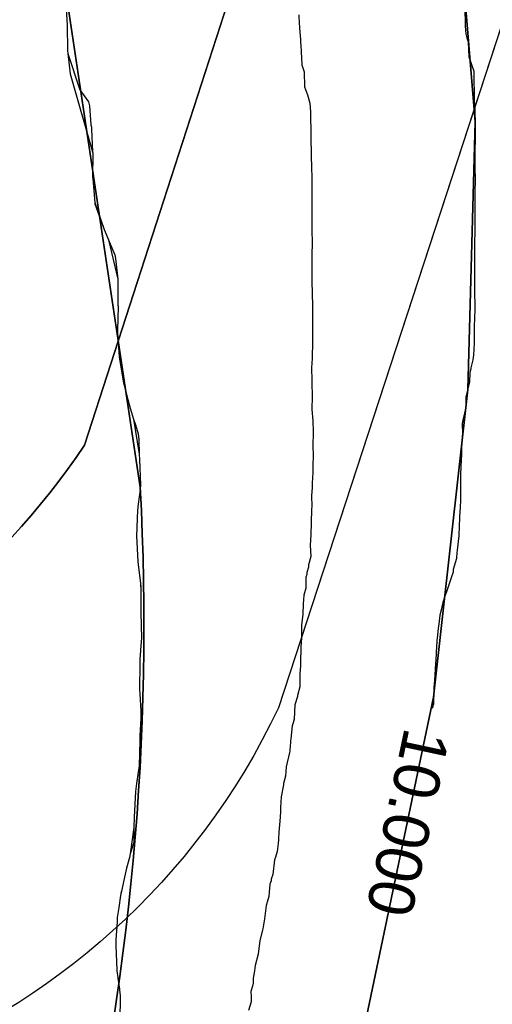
# Model space of a CAD drawing. Extents: x 158343 to 162498, y 431347 to 434500.
# Tile 99 of 220: x 159514 to 159532, y 433879 to 433918. Entities that reach past the tile are written whole.
import ezdxf

# ---------------------------------------------------------------- set-up
doc = ezdxf.new("R2010")
doc.units = 0
doc.header["$LTSCALE"] = 10
doc.header["$MEASUREMENT"] = 0
for name, color, linetype in [('000_arcering', 8, 'CONTINUOUS'), ('bestaand 009m', 8, 'CONTINUOUS'), ('bestaand 010m', 8, 'CONTINUOUS'), ('bestaand 011m', 8, 'CONTINUOUS'), ('bestaand 012m', 8, 'CONTINUOUS'), ('def. con-hoogtelijn (index)', 8, 'CONTINUOUS'), ('nieuw011m', 8, 'CONTINUOUS'), ('nieuw012m', 8, 'CONTINUOUS')]:
    doc.layers.add(name, color=color, linetype=linetype)
doc.styles.add('Style-WORKING', font='WORKING.shx')

# ---------------------------------------------------------------- blocks, each defined once
blk = doc.blocks.new('bestaande hoogtelijnen')
at = {"layer": 'def. con-hoogtelijn (index)'}
for p, q in [((-152.09, -147.883), (-152.016, -148.981)), ((-152.09, -147.883), (-152.016, -148.981)), ((-152.09, -147.883), (-152.016, -148.981)), ((-136.43, -148.348), (-136.42, -148.945)), ((-136.43, -148.348), (-136.42, -148.945)), ((-136.43, -148.348), (-136.42, -148.945)), ((-142.934, -148.585), (-142.924, -148.943)), ((-142.934, -148.585), (-142.924, -148.943)), ((-152.016, -148.981), (-152.015, -149.005)), ((-152.016, -148.981), (-152.015, -149.005)), ((-152.016, -148.981), (-152.015, -149.005)), ((-152.015, -149.005), (-152.003, -149.97)), ((-152.015, -149.005), (-152.003, -149.97)), ((-152.015, -149.005), (-152.003, -149.97)), ((-142.924, -148.943), (-142.914, -149.025)), ((-142.924, -148.943), (-142.914, -149.025)), ((-142.914, -149.025), (-142.912, -149.063)), ((-142.914, -149.025), (-142.912, -149.063)), ((-142.912, -149.063), (-142.908, -149.107)), ((-142.912, -149.063), (-142.908, -149.107)), ((-142.908, -149.107), (-142.878, -149.549)), ((-142.908, -149.107), (-142.878, -149.549)), ((-136.42, -148.945), (-136.414, -149.023)), ((-136.42, -148.945), (-136.414, -149.023)), ((-136.42, -148.945), (-136.414, -149.023)), ((-136.414, -149.023), (-136.397, -149.325)), ((-136.414, -149.023), (-136.397, -149.325)), ((-136.414, -149.023), (-136.397, -149.325)), ((-136.397, -149.325), (-136.356, -149.484)), ((-136.397, -149.325), (-136.356, -149.484)), ((-136.397, -149.325), (-136.356, -149.484)), ((-136.356, -149.484), (-136.301, -149.633)), ((-136.356, -149.484), (-136.301, -149.633)), ((-136.356, -149.484), (-136.301, -149.633)), ((-142.878, -149.549), (-142.859, -149.868)), ((-142.878, -149.549), (-142.859, -149.868)), ((-142.859, -149.868), (-142.854, -149.919)), ((-142.859, -149.868), (-142.854, -149.919)), ((-142.854, -149.919), (-142.851, -149.963)), ((-142.854, -149.919), (-142.851, -149.963)), ((-136.301, -149.633), (-136.274, -150.23)), ((-136.301, -149.633), (-136.274, -150.23)), ((-136.301, -149.633), (-136.274, -150.23)), ((-152.003, -149.97), (-152.003, -149.97)), ((-152.003, -149.97), (-151.992, -150.096)), ((-152.003, -149.97), (-152.003, -149.97)), ((-152.003, -149.97), (-151.992, -150.096)), ((-152.003, -149.97), (-152.003, -149.97)), ((-152.003, -149.97), (-151.992, -150.096)), ((-152.003, -149.97), (-152.003, -149.981)), ((-152.003, -149.97), (-152.003, -149.981)), ((-152.003, -149.97), (-152.003, -149.981)), ((-152.003, -149.981), (-151.992, -150.096)), ((-152.003, -149.981), (-151.992, -150.096)), ((-152.003, -149.981), (-151.992, -150.096)), ((-151.992, -150.096), (-151.522, -151.512)), ((-151.992, -150.096), (-151.522, -151.512)), ((-151.992, -150.096), (-151.522, -151.512)), ((-151.992, -150.096), (-151.905, -150.894)), ((-151.992, -150.096), (-151.905, -150.894)), ((-151.992, -150.096), (-151.905, -150.894)), ((-142.851, -149.963), (-142.845, -150.025)), ((-142.851, -149.963), (-142.845, -150.025)), ((-142.845, -150.025), (-142.828, -150.531)), ((-142.845, -150.025), (-142.828, -150.531)), ((-136.274, -150.23), (-136.172, -150.531)), ((-136.274, -150.23), (-136.172, -150.531)), ((-136.274, -150.23), (-136.172, -150.531)), ((-142.828, -150.531), (-142.827, -150.557)), ((-142.828, -150.531), (-142.827, -150.557)), ((-142.827, -150.557), (-142.789, -150.662)), ((-142.827, -150.557), (-142.789, -150.662)), ((-142.789, -150.662), (-142.732, -150.819)), ((-142.789, -150.662), (-142.732, -150.819)), ((-136.172, -150.531), (-136.083, -150.786)), ((-136.172, -150.531), (-136.083, -150.786)), ((-136.172, -150.531), (-136.083, -150.786)), ((-151.905, -150.894), (-151.883, -150.981)), ((-151.905, -150.894), (-151.883, -150.981)), ((-151.905, -150.894), (-151.883, -150.981)), ((-151.883, -150.981), (-151.024, -153.949)), ((-151.883, -150.981), (-151.024, -153.949)), ((-151.883, -150.981), (-151.024, -153.949)), ((-142.732, -150.819), (-142.712, -151.389)), ((-142.732, -150.819), (-142.712, -151.389)), ((-136.083, -150.786), (-136.067, -151.986)), ((-136.083, -150.786), (-136.067, -151.986)), ((-136.083, -150.786), (-136.067, -151.986)), ((-142.712, -151.389), (-142.712, -151.394)), ((-142.712, -151.389), (-142.712, -151.394)), ((-142.712, -151.394), (-142.604, -151.712)), ((-142.712, -151.394), (-142.604, -151.712)), ((-151.522, -151.512), (-151.187, -151.981)), ((-151.522, -151.512), (-151.187, -151.981)), ((-151.522, -151.512), (-151.187, -151.981)), ((-142.604, -151.712), (-142.504, -152.037)), ((-142.604, -151.712), (-142.504, -152.037)), ((-151.187, -151.981), (-151.151, -152.141)), ((-151.187, -151.981), (-151.151, -152.141)), ((-151.187, -151.981), (-151.151, -152.141)), ((-151.151, -152.141), (-151.09, -152.883)), ((-151.151, -152.141), (-151.09, -152.883)), ((-151.151, -152.141), (-151.09, -152.883)), ((-142.504, -152.037), (-142.482, -152.372)), ((-142.504, -152.037), (-142.482, -152.372)), ((-136.067, -151.986), (-136.061, -152.038)), ((-136.067, -151.986), (-136.061, -152.038)), ((-136.067, -151.986), (-136.061, -152.038)), ((-136.061, -152.038), (-136.041, -152.356)), ((-136.061, -152.038), (-136.041, -152.356)), ((-136.061, -152.038), (-136.041, -152.356)), ((-142.482, -152.372), (-142.478, -152.436)), ((-142.482, -152.372), (-142.478, -152.436)), ((-142.478, -152.436), (-142.457, -154.146)), ((-142.478, -152.436), (-142.457, -154.146)), ((-136.041, -152.356), (-136.038, -152.388)), ((-136.041, -152.356), (-136.038, -152.388)), ((-136.041, -152.356), (-136.038, -152.388)), ((-136.038, -152.388), (-136.037, -152.417)), ((-136.038, -152.388), (-136.037, -152.417)), ((-136.038, -152.388), (-136.037, -152.417)), ((-136.037, -152.417), (-136.028, -152.771)), ((-136.037, -152.417), (-136.028, -152.771)), ((-136.037, -152.417), (-136.028, -152.771)), ((-151.09, -152.883), (-151.073, -152.981)), ((-151.09, -152.883), (-151.073, -152.981)), ((-151.09, -152.883), (-151.073, -152.981)), ((-151.073, -152.981), (-151.065, -153.055)), ((-151.073, -152.981), (-151.065, -153.055)), ((-151.073, -152.981), (-151.065, -153.055)), ((-136.028, -152.771), (-136.04, -154.576)), ((-136.028, -152.771), (-136.04, -154.576)), ((-136.028, -152.771), (-136.04, -154.576)), ((-151.065, -153.055), (-151.024, -153.949)), ((-151.065, -153.055), (-151.024, -153.949)), ((-151.065, -153.055), (-151.024, -153.949)), ((-151.024, -153.949), (-151.021, -153.981)), ((-151.024, -153.949), (-151.021, -153.981)), ((-151.024, -153.949), (-151.021, -153.981)), ((-151.024, -153.949), (-151.02, -154.009)), ((-151.024, -153.949), (-151.02, -154.009)), ((-151.024, -153.949), (-151.02, -154.009)), ((-151.02, -154.009), (-151.022, -154.951)), ((-151.02, -154.009), (-151.022, -154.951)), ((-151.02, -154.009), (-151.022, -154.951)), ((-151.021, -153.981), (-151.02, -154.009)), ((-151.021, -153.981), (-151.02, -154.009)), ((-151.021, -153.981), (-151.02, -154.009)), ((-142.457, -154.146), (-142.447, -154.521)), ((-142.457, -154.146), (-142.447, -154.521)), ((-142.447, -154.521), (-142.446, -154.541)), ((-142.447, -154.521), (-142.446, -154.541)), ((-142.446, -154.541), (-142.435, -154.966)), ((-142.446, -154.541), (-142.435, -154.966)), ((-136.04, -154.576), (-136.039, -154.596)), ((-136.04, -154.576), (-136.039, -154.596)), ((-136.04, -154.576), (-136.039, -154.596)), ((-136.039, -154.596), (-136.028, -154.998)), ((-136.039, -154.596), (-136.028, -154.998)), ((-136.039, -154.596), (-136.028, -154.998)), ((-151.022, -154.951), (-151.018, -155.007)), ((-151.022, -154.951), (-151.018, -155.007)), ((-151.022, -154.951), (-151.018, -155.007)), ((-151.022, -154.951), (-151.021, -154.981)), ((-151.022, -154.951), (-151.021, -154.981)), ((-151.022, -154.951), (-151.021, -154.981)), ((-151.021, -154.981), (-151.018, -155.007)), ((-151.021, -154.981), (-151.018, -155.007)), ((-151.021, -154.981), (-151.018, -155.007)), ((-151.018, -155.007), (-150.939, -155.929)), ((-151.018, -155.007), (-150.939, -155.929)), ((-151.018, -155.007), (-150.939, -155.929)), ((-142.435, -154.966), (-142.431, -155.538)), ((-142.435, -154.966), (-142.431, -155.538)), ((-136.028, -154.998), (-136.04, -155.579)), ((-136.028, -154.998), (-136.04, -155.579)), ((-136.028, -154.998), (-136.04, -155.579)), ((-142.431, -155.538), (-142.429, -156.389)), ((-142.431, -155.538), (-142.429, -156.389)), ((-136.04, -155.579), (-136.038, -156.383)), ((-136.04, -155.579), (-136.038, -156.383)), ((-136.04, -155.579), (-136.038, -156.383)), ((-150.939, -155.929), (-150.572, -156.981)), ((-150.939, -155.929), (-150.572, -156.981)), ((-150.939, -155.929), (-150.572, -156.981)), ((-150.939, -155.929), (-150.933, -155.981)), ((-150.939, -155.929), (-150.933, -155.981)), ((-150.939, -155.929), (-150.933, -155.981)), ((-150.933, -155.981), (-150.572, -156.981)), ((-150.933, -155.981), (-150.572, -156.981)), ((-150.933, -155.981), (-150.572, -156.981)), ((-142.429, -156.389), (-142.432, -156.981)), ((-142.429, -156.389), (-142.432, -156.981)), ((-136.038, -156.383), (-136.038, -156.981)), ((-136.038, -156.383), (-136.038, -156.981)), ((-136.038, -156.383), (-136.038, -156.981)), ((-150.572, -156.981), (-150.406, -157.395)), ((-150.572, -156.981), (-150.406, -157.395)), ((-150.572, -156.981), (-150.406, -157.395)), ((-142.432, -156.981), (-142.424, -157.533)), ((-142.432, -156.981), (-142.424, -157.533)), ((-136.038, -156.981), (-136.053, -157.579)), ((-136.038, -156.981), (-136.053, -157.579)), ((-136.038, -156.981), (-136.053, -157.579)), ((-150.406, -157.395), (-150.406, -157.395)), ((-150.406, -157.395), (-150.268, -157.705)), ((-150.406, -157.395), (-150.406, -157.395)), ((-150.406, -157.395), (-150.268, -157.705)), ((-150.406, -157.395), (-150.406, -157.395)), ((-150.406, -157.395), (-150.268, -157.705)), ((-150.406, -157.395), (-150.041, -158.932)), ((-150.406, -157.395), (-150.041, -158.932)), ((-150.406, -157.395), (-150.041, -158.932)), ((-142.424, -157.533), (-142.429, -157.959)), ((-142.424, -157.533), (-142.429, -157.959)), ((-136.053, -157.579), (-136.058, -157.981)), ((-136.053, -157.579), (-136.058, -157.981)), ((-136.053, -157.579), (-136.058, -157.981)), ((-150.268, -157.705), (-150.15, -157.981)), ((-150.268, -157.705), (-150.15, -157.981)), ((-150.268, -157.705), (-150.15, -157.981)), ((-150.15, -157.981), (-150.129, -158.119)), ((-150.15, -157.981), (-150.129, -158.119)), ((-150.15, -157.981), (-150.129, -158.119)), ((-142.429, -157.959), (-142.43, -158.556)), ((-142.429, -157.959), (-142.43, -158.556)), ((-136.058, -157.981), (-136.058, -158.383)), ((-136.058, -157.981), (-136.058, -158.383)), ((-136.058, -157.981), (-136.058, -158.383)), ((-150.129, -158.119), (-150.041, -158.932)), ((-150.129, -158.119), (-150.041, -158.932)), ((-150.129, -158.119), (-150.041, -158.932)), ((-136.058, -158.383), (-136.057, -159.024)), ((-136.058, -158.383), (-136.057, -159.024)), ((-136.058, -158.383), (-136.057, -159.024)), ((-142.43, -158.556), (-142.43, -158.981)), ((-142.43, -158.556), (-142.43, -158.981)), ((-150.041, -158.932), (-150.034, -158.981)), ((-150.041, -158.932), (-150.034, -158.981)), ((-150.041, -158.932), (-150.034, -158.981)), ((-150.041, -158.932), (-150.033, -159.022)), ((-150.041, -158.932), (-150.033, -159.022)), ((-150.041, -158.932), (-150.033, -159.022)), ((-150.034, -158.981), (-150.033, -159.022)), ((-150.034, -158.981), (-150.033, -159.022)), ((-150.034, -158.981), (-150.033, -159.022)), ((-150.033, -159.022), (-150.029, -159.944)), ((-150.033, -159.022), (-150.029, -159.944)), ((-150.033, -159.022), (-150.029, -159.944)), ((-142.43, -158.981), (-142.413, -159.518)), ((-142.43, -158.981), (-142.413, -159.518)), ((-136.057, -159.024), (-136.052, -159.426)), ((-136.057, -159.024), (-136.052, -159.426)), ((-136.057, -159.024), (-136.052, -159.426)), ((-142.413, -159.518), (-142.408, -159.944)), ((-142.413, -159.518), (-142.408, -159.944)), ((-136.052, -159.426), (-136.041, -159.981)), ((-136.052, -159.426), (-136.041, -159.981)), ((-136.052, -159.426), (-136.041, -159.981)), ((-150.028, -160.017), (-150.046, -160.927)), ((-150.028, -160.017), (-150.046, -160.927)), ((-150.028, -160.017), (-150.046, -160.927)), ((-150.029, -159.944), (-150.029, -159.944)), ((-150.029, -159.944), (-150.028, -159.981)), ((-150.029, -159.944), (-150.029, -159.944)), ((-150.029, -159.944), (-150.028, -159.981)), ((-150.029, -159.944), (-150.029, -159.944)), ((-150.029, -159.944), (-150.028, -159.981)), ((-150.029, -159.944), (-150.028, -160.017)), ((-150.029, -159.944), (-150.028, -160.017)), ((-150.029, -159.944), (-150.028, -160.017)), ((-150.028, -159.981), (-150.028, -160.017)), ((-150.028, -159.981), (-150.028, -160.017)), ((-150.028, -159.981), (-150.028, -160.017)), ((-142.408, -159.944), (-142.407, -159.981)), ((-142.408, -159.944), (-142.407, -159.981)), ((-142.407, -159.981), (-142.405, -160.555)), ((-142.407, -159.981), (-142.405, -160.555)), ((-136.041, -159.981), (-136.059, -160.58)), ((-136.041, -159.981), (-136.059, -160.58)), ((-136.041, -159.981), (-136.059, -160.58)), ((-142.405, -160.555), (-142.411, -161.408)), ((-142.405, -160.555), (-142.411, -161.408)), ((-136.063, -160.633), (-136.07, -161.437)), ((-136.063, -160.633), (-136.07, -161.437)), ((-136.063, -160.633), (-136.07, -161.437)), ((-136.059, -160.58), (-136.063, -160.633)), ((-136.059, -160.58), (-136.063, -160.633)), ((-136.059, -160.58), (-136.063, -160.633)), ((-150.046, -160.927), (-150.042, -161.031)), ((-150.046, -160.927), (-150.042, -161.031)), ((-150.046, -160.927), (-150.042, -161.031)), ((-150.046, -160.927), (-150.045, -160.981)), ((-150.046, -160.927), (-150.045, -160.981)), ((-150.046, -160.927), (-150.045, -160.981)), ((-150.045, -160.981), (-150.042, -161.031)), ((-150.045, -160.981), (-150.042, -161.031)), ((-150.045, -160.981), (-150.042, -161.031)), ((-150.042, -161.031), (-149.982, -161.971)), ((-150.042, -161.031), (-149.982, -161.971)), ((-150.042, -161.031), (-149.982, -161.971)), ((-142.411, -161.408), (-142.422, -161.981)), ((-142.411, -161.408), (-142.422, -161.981)), ((-136.07, -161.437), (-136.094, -161.903)), ((-136.07, -161.437), (-136.094, -161.903)), ((-136.07, -161.437), (-136.094, -161.903)), ((-149.982, -161.971), (-149.981, -161.981)), ((-149.982, -161.971), (-149.981, -161.981)), ((-149.982, -161.971), (-149.981, -161.981)), ((-149.981, -161.981), (-149.811, -162.981)), ((-149.981, -161.981), (-149.811, -162.981)), ((-149.981, -161.981), (-149.811, -162.981)), ((-142.423, -162.029), (-142.441, -162.401)), ((-142.423, -162.029), (-142.441, -162.401)), ((-142.422, -161.981), (-142.423, -161.999)), ((-142.422, -161.981), (-142.423, -161.999)), ((-142.423, -161.999), (-142.423, -162.029)), ((-142.423, -161.999), (-142.423, -162.029)), ((-136.123, -162.088), (-136.193, -162.402)), ((-136.123, -162.088), (-136.193, -162.402)), ((-136.123, -162.088), (-136.193, -162.402)), ((-136.094, -161.903), (-136.123, -162.088)), ((-136.094, -161.903), (-136.123, -162.088)), ((-136.094, -161.903), (-136.123, -162.088)), ((-142.441, -162.401), (-142.427, -162.901)), ((-142.441, -162.401), (-142.427, -162.901)), ((-136.231, -162.597), (-136.249, -162.947)), ((-136.231, -162.597), (-136.249, -162.947)), ((-136.231, -162.597), (-136.249, -162.947)), ((-136.194, -162.419), (-136.231, -162.597)), ((-136.194, -162.419), (-136.231, -162.597)), ((-136.194, -162.419), (-136.231, -162.597)), ((-136.193, -162.402), (-136.194, -162.419)), ((-136.193, -162.402), (-136.194, -162.419)), ((-136.193, -162.402), (-136.194, -162.419)), ((-149.811, -162.981), (-149.746, -163.227)), ((-149.811, -162.981), (-149.746, -163.227)), ((-149.811, -162.981), (-149.746, -163.227)), ((-142.427, -162.901), (-142.428, -162.937)), ((-142.427, -162.901), (-142.428, -162.937)), ((-142.428, -162.937), (-142.422, -163.555)), ((-142.428, -162.937), (-142.422, -163.555)), ((-136.249, -162.947), (-136.392, -163.545)), ((-136.249, -162.947), (-136.392, -163.545)), ((-136.249, -162.947), (-136.392, -163.545)), ((-149.746, -163.227), (-149.646, -163.635)), ((-149.746, -163.227), (-149.646, -163.635)), ((-149.746, -163.227), (-149.646, -163.635)), ((-149.646, -163.635), (-149.551, -163.981)), ((-149.646, -163.635), (-149.551, -163.981)), ((-149.646, -163.635), (-149.551, -163.981)), ((-142.422, -163.555), (-142.428, -163.981)), ((-142.422, -163.555), (-142.428, -163.981)), ((-136.394, -163.58), (-136.4, -163.981)), ((-136.394, -163.58), (-136.4, -163.981)), ((-136.394, -163.58), (-136.4, -163.981)), ((-136.392, -163.545), (-136.394, -163.58)), ((-136.392, -163.545), (-136.394, -163.58)), ((-136.392, -163.545), (-136.394, -163.58)), ((-149.551, -163.981), (-149.423, -164.413)), ((-149.551, -163.981), (-149.423, -164.413)), ((-149.551, -163.981), (-149.423, -164.413)), ((-142.428, -163.981), (-142.426, -164.034)), ((-142.428, -163.981), (-142.426, -164.034)), ((-142.426, -164.034), (-142.394, -164.47)), ((-142.426, -164.034), (-142.394, -164.47)), ((-136.443, -164.178), (-136.509, -164.449)), ((-136.443, -164.178), (-136.509, -164.449)), ((-136.443, -164.178), (-136.509, -164.449)), ((-136.4, -163.981), (-136.443, -164.178)), ((-136.4, -163.981), (-136.443, -164.178)), ((-136.4, -163.981), (-136.443, -164.178)), ((-149.423, -164.413), (-149.347, -164.626)), ((-149.423, -164.413), (-149.347, -164.626)), ((-149.423, -164.413), (-149.347, -164.626)), ((-149.423, -164.413), (-149.196, -165.777)), ((-149.423, -164.413), (-149.196, -165.777)), ((-149.423, -164.413), (-149.196, -165.777)), ((-142.394, -164.47), (-142.383, -164.897)), ((-142.394, -164.47), (-142.383, -164.897)), ((-136.509, -164.449), (-136.539, -164.58)), ((-136.509, -164.449), (-136.539, -164.58)), ((-136.509, -164.449), (-136.539, -164.58)), ((-149.347, -164.626), (-149.232, -164.981)), ((-149.347, -164.626), (-149.232, -164.981)), ((-149.347, -164.626), (-149.232, -164.981)), ((-142.383, -164.897), (-142.378, -164.981)), ((-142.383, -164.897), (-142.378, -164.981)), ((-136.539, -164.58), (-136.529, -164.981)), ((-136.539, -164.58), (-136.529, -164.981)), ((-136.539, -164.58), (-136.529, -164.981)), ((-149.232, -164.981), (-149.217, -165.206)), ((-149.232, -164.981), (-149.217, -165.206)), ((-149.232, -164.981), (-149.217, -165.206)), ((-149.217, -165.206), (-149.196, -165.777)), ((-149.217, -165.206), (-149.196, -165.777)), ((-149.217, -165.206), (-149.196, -165.777)), ((-142.379, -165.017), (-142.389, -165.362)), ((-142.379, -165.017), (-142.389, -165.362)), ((-142.378, -164.981), (-142.379, -165.017)), ((-142.378, -164.981), (-142.379, -165.017)), ((-136.536, -165.109), (-136.559, -165.543)), ((-136.536, -165.109), (-136.559, -165.543)), ((-136.536, -165.109), (-136.559, -165.543)), ((-136.535, -165.076), (-136.536, -165.109)), ((-136.535, -165.076), (-136.536, -165.109)), ((-136.535, -165.076), (-136.536, -165.109)), ((-136.529, -164.981), (-136.535, -165.076)), ((-136.529, -164.981), (-136.535, -165.076)), ((-136.529, -164.981), (-136.535, -165.076)), ((-142.389, -165.362), (-142.385, -165.935)), ((-142.389, -165.362), (-142.385, -165.935)), ((-136.559, -165.543), (-136.569, -165.867)), ((-136.559, -165.543), (-136.569, -165.867)), ((-136.559, -165.543), (-136.569, -165.867)), ((-149.196, -165.777), (-149.183, -165.981)), ((-149.196, -165.777), (-149.183, -165.981)), ((-149.196, -165.777), (-149.183, -165.981)), ((-149.183, -165.981), (-149.149, -166.981)), ((-149.183, -165.981), (-149.149, -166.981)), ((-149.183, -165.981), (-149.149, -166.981)), ((-142.385, -165.981), (-142.389, -166.07)), ((-142.385, -165.981), (-142.389, -166.07)), ((-142.389, -166.07), (-142.387, -166.497)), ((-142.389, -166.07), (-142.387, -166.497)), ((-142.385, -165.935), (-142.385, -165.981)), ((-142.385, -165.935), (-142.385, -165.981)), ((-136.575, -165.981), (-136.6, -166.58)), ((-136.575, -165.981), (-136.6, -166.58)), ((-136.575, -165.981), (-136.6, -166.58)), ((-136.574, -165.938), (-136.575, -165.981)), ((-136.574, -165.938), (-136.575, -165.981)), ((-136.574, -165.938), (-136.575, -165.981)), ((-136.569, -165.867), (-136.574, -165.938)), ((-136.569, -165.867), (-136.574, -165.938)), ((-136.569, -165.867), (-136.574, -165.938)), ((-142.387, -166.497), (-142.412, -166.917)), ((-142.387, -166.497), (-142.412, -166.917)), ((-136.6, -166.58), (-136.598, -166.981)), ((-136.6, -166.58), (-136.598, -166.981)), ((-136.6, -166.58), (-136.598, -166.981)), ((-149.166, -167.155), (-149.242, -167.731)), ((-149.166, -167.155), (-149.242, -167.731)), ((-149.166, -167.155), (-149.242, -167.731)), ((-149.149, -166.981), (-149.166, -167.155)), ((-149.149, -166.981), (-149.166, -167.155)), ((-149.149, -166.981), (-149.166, -167.155)), ((-142.418, -167.091), (-142.442, -167.396)), ((-142.418, -167.091), (-142.442, -167.396)), ((-142.415, -166.966), (-142.418, -167.091)), ((-142.415, -166.966), (-142.418, -167.091)), ((-142.412, -166.917), (-142.415, -166.966)), ((-142.412, -166.917), (-142.415, -166.966)), ((-136.598, -167.022), (-136.601, -167.068)), ((-136.598, -167.022), (-136.601, -167.068)), ((-136.598, -167.022), (-136.601, -167.068)), ((-136.601, -167.068), (-136.599, -167.583)), ((-136.601, -167.068), (-136.599, -167.583)), ((-136.601, -167.068), (-136.599, -167.583)), ((-136.598, -166.981), (-136.598, -167.022)), ((-136.598, -166.981), (-136.598, -167.022)), ((-136.598, -166.981), (-136.598, -167.022)), ((-142.442, -167.396), (-142.437, -167.842)), ((-142.442, -167.396), (-142.437, -167.842)), ((-136.599, -167.583), (-136.622, -167.869)), ((-136.599, -167.583), (-136.622, -167.869)), ((-136.599, -167.583), (-136.622, -167.869)), ((-149.265, -167.981), (-149.275, -168.264)), ((-149.265, -167.981), (-149.275, -168.264)), ((-149.265, -167.981), (-149.275, -168.264)), ((-149.242, -167.731), (-149.265, -167.981)), ((-149.242, -167.731), (-149.265, -167.981)), ((-149.242, -167.731), (-149.265, -167.981)), ((-142.442, -167.981), (-142.463, -168.409)), ((-142.442, -167.981), (-142.463, -168.409)), ((-142.437, -167.842), (-142.442, -167.915)), ((-142.437, -167.842), (-142.442, -167.915)), ((-142.442, -167.915), (-142.442, -167.981)), ((-142.442, -167.915), (-142.442, -167.981)), ((-136.627, -167.981), (-136.652, -168.58)), ((-136.627, -167.981), (-136.652, -168.58)), ((-136.627, -167.981), (-136.652, -168.58)), ((-136.622, -167.912), (-136.627, -167.981)), ((-136.622, -167.912), (-136.627, -167.981)), ((-136.622, -167.912), (-136.627, -167.981)), ((-136.622, -167.869), (-136.622, -167.912)), ((-136.622, -167.869), (-136.622, -167.912)), ((-136.622, -167.869), (-136.622, -167.912)), ((-149.275, -168.264), (-149.296, -168.677)), ((-149.275, -168.264), (-149.296, -168.677)), ((-149.275, -168.264), (-149.296, -168.677)), ((-142.463, -168.409), (-142.476, -168.981)), ((-142.463, -168.409), (-142.476, -168.981)), ((-149.296, -168.677), (-149.307, -168.981)), ((-149.296, -168.677), (-149.307, -168.981)), ((-149.296, -168.677), (-149.307, -168.981)), ((-136.652, -168.58), (-136.672, -168.981)), ((-136.652, -168.58), (-136.672, -168.981)), ((-136.652, -168.58), (-136.672, -168.981)), ((-149.307, -168.981), (-149.255, -169.981)), ((-149.307, -168.981), (-149.255, -169.981)), ((-149.307, -168.981), (-149.255, -169.981)), ((-142.484, -169.145), (-142.495, -169.341)), ((-142.484, -169.145), (-142.495, -169.341)), ((-142.476, -168.981), (-142.485, -169.091)), ((-142.476, -168.981), (-142.485, -169.091)), ((-142.485, -169.091), (-142.484, -169.145)), ((-142.485, -169.091), (-142.484, -169.145)), ((-136.672, -168.981), (-136.737, -169.533)), ((-136.672, -168.981), (-136.737, -169.533)), ((-136.672, -168.981), (-136.737, -169.533)), ((-142.495, -169.341), (-142.476, -169.787)), ((-142.495, -169.341), (-142.476, -169.787)), ((-136.737, -169.533), (-136.746, -169.636)), ((-136.737, -169.533), (-136.746, -169.636)), ((-136.737, -169.533), (-136.746, -169.636)), ((-142.476, -169.787), (-142.559, -170.114)), ((-142.476, -169.787), (-142.559, -170.114)), ((-136.764, -169.868), (-136.888, -170.288)), ((-136.764, -169.868), (-136.888, -170.288)), ((-136.764, -169.868), (-136.888, -170.288)), ((-136.756, -169.82), (-136.764, -169.868)), ((-136.756, -169.82), (-136.764, -169.868)), ((-136.756, -169.82), (-136.764, -169.868)), ((-136.746, -169.636), (-136.756, -169.82)), ((-136.746, -169.636), (-136.756, -169.82)), ((-136.746, -169.636), (-136.756, -169.82)), ((-149.255, -169.981), (-149.23, -170.22)), ((-149.255, -169.981), (-149.23, -170.22)), ((-149.255, -169.981), (-149.23, -170.22)), ((-149.23, -170.22), (-149.151, -170.822)), ((-149.23, -170.22), (-149.151, -170.822)), ((-149.23, -170.22), (-149.151, -170.822)), ((-142.563, -170.199), (-142.63, -170.409)), ((-142.563, -170.199), (-142.63, -170.409)), ((-142.559, -170.114), (-142.564, -170.126)), ((-142.559, -170.114), (-142.564, -170.126)), ((-142.564, -170.126), (-142.563, -170.199)), ((-142.564, -170.126), (-142.563, -170.199)), ((-136.888, -170.288), (-136.897, -170.402)), ((-136.888, -170.288), (-136.897, -170.402)), ((-136.888, -170.288), (-136.897, -170.402)), ((-142.666, -170.597), (-142.667, -171.024)), ((-142.666, -170.597), (-142.667, -171.024)), ((-142.631, -170.482), (-142.666, -170.597)), ((-142.631, -170.482), (-142.666, -170.597)), ((-142.63, -170.409), (-142.631, -170.482)), ((-142.63, -170.409), (-142.631, -170.482)), ((-136.953, -170.581), (-137.044, -170.855)), ((-136.953, -170.581), (-137.044, -170.855)), ((-136.953, -170.581), (-137.044, -170.855)), ((-136.897, -170.402), (-136.953, -170.581)), ((-136.897, -170.402), (-136.953, -170.581)), ((-136.897, -170.402), (-136.953, -170.581)), ((-149.151, -170.822), (-149.151, -170.822)), ((-149.151, -170.822), (-149.134, -170.981)), ((-149.151, -170.822), (-149.151, -170.822)), ((-149.151, -170.822), (-149.134, -170.981)), ((-149.151, -170.822), (-149.151, -170.822)), ((-149.151, -170.822), (-149.134, -170.981)), ((-149.151, -170.822), (-149.133, -171.122)), ((-149.151, -170.822), (-149.133, -171.122)), ((-149.151, -170.822), (-149.133, -171.122)), ((-149.134, -170.981), (-149.133, -171.122)), ((-149.134, -170.981), (-149.133, -171.122)), ((-149.134, -170.981), (-149.133, -171.122)), ((-142.667, -171.024), (-142.74, -171.295)), ((-142.667, -171.024), (-142.74, -171.295)), ((-137.073, -170.935), (-137.142, -171.128)), ((-137.073, -170.935), (-137.142, -171.128)), ((-137.073, -170.935), (-137.142, -171.128)), ((-137.044, -170.855), (-137.073, -170.935)), ((-137.044, -170.855), (-137.073, -170.935)), ((-137.044, -170.855), (-137.073, -170.935)), ((-149.133, -171.122), (-149.138, -171.835)), ((-149.133, -171.122), (-149.138, -171.835)), ((-149.133, -171.122), (-149.138, -171.835)), ((-142.753, -171.409), (-142.779, -171.981)), ((-142.753, -171.409), (-142.779, -171.981)), ((-142.741, -171.368), (-142.753, -171.409)), ((-142.741, -171.368), (-142.753, -171.409)), ((-142.74, -171.295), (-142.741, -171.368)), ((-142.74, -171.295), (-142.741, -171.368)), ((-137.232, -171.384), (-137.295, -171.581)), ((-137.232, -171.384), (-137.295, -171.581)), ((-137.232, -171.384), (-137.295, -171.581)), ((-137.228, -171.372), (-137.232, -171.384)), ((-137.228, -171.372), (-137.232, -171.384)), ((-137.228, -171.372), (-137.232, -171.384)), ((-137.142, -171.128), (-137.228, -171.372)), ((-137.142, -171.128), (-137.228, -171.372)), ((-137.142, -171.128), (-137.228, -171.372)), ((-149.138, -171.835), (-149.137, -171.981)), ((-149.138, -171.835), (-149.137, -171.981)), ((-149.138, -171.835), (-149.137, -171.981)), ((-137.346, -171.829), (-137.415, -172.083)), ((-137.346, -171.829), (-137.415, -172.083)), ((-137.346, -171.829), (-137.415, -172.083)), ((-137.328, -171.688), (-137.346, -171.829)), ((-137.328, -171.688), (-137.346, -171.829)), ((-137.328, -171.688), (-137.346, -171.829)), ((-137.295, -171.581), (-137.328, -171.688)), ((-137.295, -171.581), (-137.328, -171.688)), ((-137.295, -171.581), (-137.328, -171.688)), ((-149.137, -171.981), (-149.111, -172.981)), ((-149.137, -171.981), (-149.111, -172.981)), ((-149.137, -171.981), (-149.111, -172.981)), ((-142.784, -172.051), (-142.832, -172.453)), ((-142.784, -172.051), (-142.832, -172.453)), ((-142.783, -172.007), (-142.784, -172.051)), ((-142.783, -172.007), (-142.784, -172.051)), ((-142.779, -171.981), (-142.783, -172.007)), ((-142.779, -171.981), (-142.783, -172.007)), ((-137.415, -172.083), (-137.447, -172.434)), ((-137.415, -172.083), (-137.447, -172.434)), ((-137.415, -172.083), (-137.447, -172.434)), ((-142.832, -172.453), (-142.832, -172.937)), ((-142.832, -172.453), (-142.832, -172.937)), ((-137.475, -172.605), (-137.521, -172.981)), ((-137.475, -172.605), (-137.521, -172.981)), ((-137.475, -172.605), (-137.521, -172.981)), ((-137.462, -172.496), (-137.475, -172.605)), ((-137.462, -172.496), (-137.475, -172.605)), ((-137.462, -172.496), (-137.475, -172.605)), ((-137.447, -172.434), (-137.462, -172.496)), ((-137.447, -172.434), (-137.462, -172.496)), ((-137.447, -172.434), (-137.462, -172.496)), ((-149.111, -172.981), (-149.117, -173.107)), ((-149.111, -172.981), (-149.117, -173.107)), ((-149.111, -172.981), (-149.117, -173.107)), ((-142.834, -172.962), (-142.856, -173.317)), ((-142.834, -172.962), (-142.856, -173.317)), ((-142.832, -172.937), (-142.834, -172.962)), ((-142.832, -172.937), (-142.834, -172.962)), ((-137.521, -172.981), (-137.527, -173.07)), ((-137.521, -172.981), (-137.527, -173.07)), ((-137.521, -172.981), (-137.527, -173.07)), ((-149.117, -173.107), (-149.169, -173.804)), ((-149.117, -173.107), (-149.169, -173.804)), ((-149.117, -173.107), (-149.169, -173.804)), ((-142.856, -173.317), (-142.872, -173.961)), ((-142.856, -173.317), (-142.872, -173.961)), ((-137.529, -173.094), (-137.555, -173.542)), ((-137.529, -173.094), (-137.555, -173.542)), ((-137.529, -173.094), (-137.555, -173.542)), ((-137.527, -173.07), (-137.529, -173.094)), ((-137.527, -173.07), (-137.529, -173.094)), ((-137.527, -173.07), (-137.529, -173.094)), ((-149.169, -173.804), (-149.178, -173.981)), ((-149.169, -173.804), (-149.178, -173.981)), ((-149.169, -173.804), (-149.178, -173.981)), ((-137.555, -173.542), (-137.575, -173.873)), ((-137.555, -173.542), (-137.575, -173.873)), ((-137.555, -173.542), (-137.575, -173.873)), ((-149.178, -173.981), (-149.182, -174.981)), ((-149.178, -173.981), (-149.182, -174.981)), ((-149.178, -173.981), (-149.182, -174.981)), ((-142.881, -174.067), (-142.901, -174.36)), ((-142.881, -174.067), (-142.901, -174.36)), ((-142.876, -174.009), (-142.881, -174.067)), ((-142.876, -174.009), (-142.881, -174.067)), ((-142.872, -173.961), (-142.876, -174.009)), ((-142.872, -173.961), (-142.876, -174.009)), ((-137.584, -173.972), (-137.625, -174.635)), ((-137.584, -173.972), (-137.625, -174.635)), ((-137.584, -173.972), (-137.625, -174.635)), ((-137.579, -173.918), (-137.584, -173.972)), ((-137.579, -173.918), (-137.584, -173.972)), ((-137.579, -173.918), (-137.584, -173.972)), ((-137.575, -173.873), (-137.579, -173.918)), ((-137.575, -173.873), (-137.579, -173.918)), ((-137.575, -173.873), (-137.579, -173.918)), ((-142.901, -174.36), (-142.905, -174.881)), ((-142.901, -174.36), (-142.905, -174.881)), ((-142.905, -174.881), (-142.994, -175.22)), ((-142.905, -174.881), (-142.994, -175.22)), ((-137.644, -174.93), (-137.651, -175.002)), ((-137.644, -174.93), (-137.651, -175.002)), ((-137.644, -174.93), (-137.651, -175.002)), ((-137.643, -174.909), (-137.644, -174.93)), ((-137.643, -174.909), (-137.644, -174.93)), ((-137.643, -174.909), (-137.644, -174.93)), ((-137.625, -174.635), (-137.643, -174.909)), ((-137.625, -174.635), (-137.643, -174.909)), ((-137.625, -174.635), (-137.643, -174.909)), ((-149.182, -174.981), (-149.174, -175.163)), ((-149.182, -174.981), (-149.174, -175.163)), ((-149.182, -174.981), (-149.174, -175.163)), ((-149.174, -175.163), (-149.133, -175.84)), ((-149.174, -175.163), (-149.133, -175.84)), ((-149.174, -175.163), (-149.133, -175.84)), ((-142.995, -175.265), (-143.094, -175.595)), ((-142.995, -175.265), (-143.094, -175.595)), ((-142.994, -175.243), (-142.995, -175.265)), ((-142.994, -175.243), (-142.995, -175.265)), ((-142.994, -175.22), (-142.994, -175.243)), ((-142.994, -175.22), (-142.994, -175.243)), ((-137.651, -175.002), (-137.668, -175.577)), ((-137.651, -175.002), (-137.668, -175.577)), ((-137.651, -175.002), (-137.668, -175.577)), ((-143.094, -175.595), (-143.119, -176.145)), ((-143.094, -175.595), (-143.119, -176.145)), ((-137.669, -175.585), (-137.713, -175.728)), ((-137.669, -175.585), (-137.713, -175.728)), ((-137.669, -175.585), (-137.713, -175.728)), ((-137.668, -175.577), (-137.669, -175.585)), ((-137.668, -175.577), (-137.669, -175.585)), ((-137.668, -175.577), (-137.669, -175.585)), ((-149.132, -176.122), (-149.172, -176.801)), ((-149.132, -176.122), (-149.172, -176.801)), ((-149.132, -176.122), (-149.172, -176.801)), ((-149.133, -175.84), (-149.127, -175.981)), ((-149.133, -175.84), (-149.127, -175.981)), ((-149.133, -175.84), (-149.127, -175.981)), ((-149.133, -175.84), (-149.132, -176.122)), ((-149.133, -175.84), (-149.132, -176.122)), ((-149.133, -175.84), (-149.132, -176.122)), ((-149.127, -175.981), (-149.132, -176.122)), ((-149.127, -175.981), (-149.132, -176.122)), ((-149.127, -175.981), (-149.132, -176.122)), ((-143.203, -176.414), (-143.255, -176.925)), ((-143.203, -176.414), (-143.255, -176.925)), ((-143.202, -176.41), (-143.203, -176.414)), ((-143.202, -176.41), (-143.203, -176.414)), ((-143.166, -176.294), (-143.202, -176.41)), ((-143.166, -176.294), (-143.202, -176.41)), ((-143.119, -176.145), (-143.166, -176.294)), ((-143.119, -176.145), (-143.166, -176.294)), ((-149.172, -176.801), (-149.179, -176.981)), ((-149.172, -176.801), (-149.179, -176.981)), ((-149.172, -176.801), (-149.179, -176.981)), ((-149.179, -176.981), (-149.201, -177.981)), ((-149.179, -176.981), (-149.201, -177.981)), ((-149.179, -176.981), (-149.201, -177.981)), ((-143.269, -177.053), (-143.293, -177.363)), ((-143.269, -177.053), (-143.293, -177.363)), ((-143.263, -176.997), (-143.269, -177.053)), ((-143.263, -176.997), (-143.269, -177.053)), ((-143.255, -176.925), (-143.263, -176.997)), ((-143.255, -176.925), (-143.263, -176.997)), ((-143.301, -177.45), (-143.443, -178.021)), ((-143.301, -177.45), (-143.443, -178.021)), ((-143.298, -177.41), (-143.301, -177.45)), ((-143.298, -177.41), (-143.301, -177.45)), ((-143.293, -177.363), (-143.298, -177.41)), ((-143.293, -177.363), (-143.298, -177.41)), ((-149.201, -177.981), (-149.233, -178.222)), ((-149.201, -177.981), (-149.233, -178.222)), ((-149.201, -177.981), (-149.233, -178.222)), ((-143.443, -178.021), (-143.461, -178.388)), ((-143.443, -178.021), (-143.461, -178.388)), ((-149.233, -178.222), (-149.306, -178.667)), ((-149.233, -178.222), (-149.306, -178.667)), ((-149.233, -178.222), (-149.306, -178.667)), ((-143.461, -178.388), (-143.536, -178.668)), ((-143.461, -178.388), (-143.536, -178.668)), ((-149.306, -178.667), (-149.344, -178.981)), ((-149.306, -178.667), (-149.344, -178.981)), ((-149.306, -178.667), (-149.344, -178.981)), ((-143.541, -178.718), (-143.634, -179.196)), ((-143.541, -178.718), (-143.634, -179.196)), ((-143.539, -178.709), (-143.541, -178.718)), ((-143.539, -178.709), (-143.541, -178.718)), ((-143.536, -178.668), (-143.539, -178.709)), ((-143.536, -178.668), (-143.539, -178.709)), ((-149.344, -178.981), (-149.396, -179.981)), ((-149.344, -178.981), (-149.396, -179.981)), ((-149.344, -178.981), (-149.396, -179.981)), ((-143.634, -179.196), (-143.655, -179.604)), ((-143.634, -179.196), (-143.655, -179.604)), ((-149.396, -179.981), (-149.405, -180.394)), ((-149.396, -179.981), (-149.405, -180.394)), ((-149.396, -179.981), (-149.405, -180.394)), ((-143.662, -179.792), (-143.686, -180.147)), ((-143.662, -179.792), (-143.686, -180.147)), ((-143.661, -179.79), (-143.662, -179.792)), ((-143.661, -179.79), (-143.662, -179.792)), ((-143.655, -179.604), (-143.661, -179.79)), ((-143.655, -179.604), (-143.661, -179.79)), ((-143.686, -180.147), (-143.718, -180.575)), ((-143.686, -180.147), (-143.718, -180.575)), ((-149.405, -180.394), (-149.548, -181.425)), ((-149.405, -180.394), (-149.548, -181.425)), ((-149.405, -180.394), (-149.548, -181.425)), ((-149.402, -180.571), (-149.412, -180.981)), ((-149.402, -180.571), (-149.412, -180.981)), ((-149.402, -180.571), (-149.412, -180.981)), ((-149.405, -180.394), (-149.405, -180.394)), ((-149.405, -180.394), (-149.402, -180.571)), ((-149.405, -180.394), (-149.405, -180.394)), ((-149.405, -180.394), (-149.402, -180.571)), ((-149.405, -180.394), (-149.405, -180.394)), ((-149.405, -180.394), (-149.402, -180.571)), ((-143.718, -180.575), (-143.733, -180.831)), ((-143.718, -180.575), (-143.733, -180.831)), ((-149.412, -180.981), (-149.548, -181.425)), ((-149.412, -180.981), (-149.548, -181.425)), ((-149.412, -180.981), (-149.548, -181.425)), ((-143.749, -181.022), (-143.788, -181.33)), ((-143.749, -181.022), (-143.788, -181.33)), ((-143.739, -180.871), (-143.749, -181.022)), ((-143.739, -180.871), (-143.749, -181.022)), ((-143.733, -180.831), (-143.739, -180.871)), ((-143.733, -180.831), (-143.739, -180.871)), ((-149.548, -181.425), (-149.581, -181.571)), ((-149.548, -181.425), (-149.581, -181.571)), ((-149.548, -181.425), (-149.581, -181.571)), ((-143.788, -181.33), (-143.851, -181.552)), ((-143.788, -181.33), (-143.851, -181.552)), ((-149.581, -181.571), (-149.693, -181.981)), ((-149.581, -181.571), (-149.693, -181.981)), ((-149.581, -181.571), (-149.693, -181.981)), ((-143.891, -181.656), (-143.961, -182.228)), ((-143.891, -181.656), (-143.961, -182.228)), ((-143.851, -181.552), (-143.891, -181.656)), ((-143.851, -181.552), (-143.891, -181.656)), ((-149.754, -182.219), (-149.889, -182.879)), ((-149.754, -182.219), (-149.889, -182.879)), ((-149.754, -182.219), (-149.889, -182.879)), ((-149.693, -181.981), (-149.754, -182.219)), ((-149.693, -181.981), (-149.754, -182.219)), ((-149.693, -181.981), (-149.754, -182.219)), ((-143.961, -182.228), (-144.021, -182.41)), ((-143.961, -182.228), (-144.021, -182.41)), ((-144.076, -182.612), (-144.117, -183.097)), ((-144.076, -182.612), (-144.117, -183.097)), ((-144.028, -182.474), (-144.076, -182.612)), ((-144.028, -182.474), (-144.076, -182.612)), ((-144.021, -182.41), (-144.028, -182.474)), ((-144.021, -182.41), (-144.028, -182.474)), ((-149.926, -183.047), (-149.992, -183.522)), ((-149.926, -183.047), (-149.992, -183.522)), ((-149.926, -183.047), (-149.992, -183.522)), ((-149.889, -182.879), (-149.926, -183.047)), ((-149.889, -182.879), (-149.926, -183.047)), ((-149.889, -182.879), (-149.926, -183.047)), ((-149.914, -182.981), (-149.926, -183.047)), ((-149.914, -182.981), (-149.926, -183.047)), ((-149.914, -182.981), (-149.926, -183.047)), ((-149.889, -182.879), (-149.914, -182.981)), ((-149.889, -182.879), (-149.914, -182.981)), ((-149.889, -182.879), (-149.914, -182.981)), ((-144.22, -183.447), (-144.288, -183.971)), ((-144.22, -183.447), (-144.288, -183.971)), ((-144.212, -183.41), (-144.22, -183.447)), ((-144.212, -183.41), (-144.22, -183.447)), ((-144.189, -183.342), (-144.212, -183.41)), ((-144.189, -183.342), (-144.212, -183.41)), ((-144.187, -183.319), (-144.189, -183.342)), ((-144.187, -183.319), (-144.189, -183.342)), ((-144.117, -183.097), (-144.187, -183.319)), ((-144.117, -183.097), (-144.187, -183.319)), ((-149.992, -183.522), (-150.06, -183.913)), ((-149.992, -183.522), (-150.06, -183.913)), ((-149.992, -183.522), (-150.06, -183.913)), ((-150.067, -184.078), (-150.112, -184.79)), ((-150.067, -184.078), (-150.112, -184.79)), ((-150.067, -184.078), (-150.112, -184.79)), ((-150.066, -184.075), (-150.067, -184.078)), ((-150.066, -184.075), (-150.067, -184.078)), ((-150.066, -184.075), (-150.067, -184.078)), ((-150.06, -183.913), (-150.066, -184.075)), ((-150.06, -183.913), (-150.066, -184.075)), ((-150.06, -183.913), (-150.066, -184.075)), ((-144.288, -183.971), (-144.354, -184.363)), ((-144.288, -183.971), (-144.354, -184.363)), ((-144.361, -184.41), (-144.467, -184.821)), ((-144.361, -184.41), (-144.467, -184.821)), ((-144.354, -184.363), (-144.361, -184.41)), ((-144.354, -184.363), (-144.361, -184.41)), ((-150.112, -184.79), (-150.117, -184.996)), ((-150.112, -184.79), (-150.117, -184.996)), ((-150.112, -184.79), (-150.117, -184.996)), ((-150.112, -184.79), (-150.112, -184.79)), ((-150.112, -184.79), (-150.112, -184.79)), ((-150.112, -184.79), (-150.112, -184.79)), ((-144.467, -184.821), (-144.534, -185.344)), ((-144.467, -184.821), (-144.534, -185.344)), ((-150.117, -184.996), (-150.12, -185.011)), ((-150.117, -184.996), (-150.12, -185.011)), ((-150.117, -184.996), (-150.12, -185.011)), ((-150.12, -185.011), (-150.072, -185.981)), ((-150.12, -185.011), (-150.072, -185.981)), ((-150.12, -185.011), (-150.072, -185.981)), ((-144.534, -185.344), (-144.655, -185.787)), ((-144.534, -185.344), (-144.655, -185.787)), ((-150.072, -185.981), (-150.072, -186)), ((-150.072, -185.981), (-150.072, -186)), ((-150.072, -185.981), (-150.072, -186)), ((-150.072, -186), (-150.04, -186.26)), ((-150.072, -186), (-150.04, -186.26)), ((-150.072, -186), (-150.04, -186.26)), ((-144.68, -186.007), (-144.733, -186.295)), ((-144.68, -186.007), (-144.733, -186.295)), ((-144.656, -185.793), (-144.68, -186.007)), ((-144.656, -185.793), (-144.68, -186.007)), ((-144.655, -185.787), (-144.656, -185.793)), ((-144.655, -185.787), (-144.656, -185.793)), ((-150.04, -186.26), (-150.04, -186.283)), ((-150.04, -186.26), (-150.04, -186.283)), ((-150.04, -186.26), (-150.04, -186.283)), ((-150.04, -186.283), (-149.976, -186.725)), ((-150.04, -186.283), (-149.976, -186.725)), ((-150.04, -186.283), (-149.976, -186.725)), ((-144.733, -186.482), (-144.75, -186.605)), ((-144.733, -186.482), (-144.75, -186.605)), ((-144.733, -186.295), (-144.733, -186.482)), ((-144.733, -186.295), (-144.733, -186.482)), ((-149.976, -186.725), (-149.976, -186.748)), ((-149.976, -186.725), (-149.976, -186.748)), ((-149.976, -186.725), (-149.976, -186.748)), ((-149.976, -186.748), (-149.948, -186.981)), ((-149.976, -186.748), (-149.948, -186.981)), ((-149.976, -186.748), (-149.948, -186.981)), ((-144.75, -186.605), (-144.816, -186.811)), ((-144.75, -186.605), (-144.816, -186.811)), ((-144.816, -186.811), (-144.808, -187.018)), ((-144.816, -186.811), (-144.808, -187.018)), ((-149.95, -187.3), (-149.957, -187.675)), ((-149.95, -187.3), (-149.957, -187.675)), ((-149.95, -187.3), (-149.957, -187.675)), ((-149.949, -187.002), (-149.95, -187.251)), ((-149.949, -187.002), (-149.95, -187.251)), ((-149.949, -187.002), (-149.95, -187.251)), ((-149.95, -187.251), (-149.95, -187.3)), ((-149.95, -187.251), (-149.95, -187.3)), ((-149.95, -187.251), (-149.95, -187.3)), ((-149.948, -186.981), (-149.949, -187.002)), ((-149.948, -186.981), (-149.949, -187.002)), ((-149.948, -186.981), (-149.949, -187.002)), ((-144.814, -187.212), (-144.917, -187.556)), ((-144.814, -187.212), (-144.917, -187.556)), ((-144.808, -187.018), (-144.815, -187.038)), ((-144.808, -187.018), (-144.815, -187.038)), ((-144.815, -187.038), (-144.814, -187.212)), ((-144.815, -187.038), (-144.814, -187.212))]:
    blk.add_line(p, q, dxfattribs=at)
at = {"layer": 'def. con-hoogtelijn (index)', "style": 'Style-WORKING'}
blk.add_text('10.000', height=1.8, rotation=257.988, dxfattribs=at).set_placement((-138.78, -176.421))
blk.add_text('10.000', height=1.8, rotation=257.988, dxfattribs=at).set_placement((-138.78, -176.421))
blk.add_text('10.000', height=1.8, rotation=257.988, dxfattribs=at).set_placement((-138.78, -176.421))

msp = doc.modelspace()

# ---------------------------------------------------------------- linework, layer by layer
at = {"layer": 'bestaand 009m'}
for points in [[(159473.485, 433834.815), (159488.784, 433838.13), (159501.519, 433847.911), (159509.694, 433858.813), (159515.977, 433870.333, 0.072916), (159518.647, 433899.364), (159515.705, 433918.941), (159514.686, 433931.914), (159513.909, 433937.353), (159513.321, 433948.45), (159512.468, 433957.106), (159512.305, 433967.155), (159512.153, 433970.274), (159513.227, 433975.95), (159513.318, 433979.693), (159513.47, 433983.799), (159500.793, 433934.682, -0.384523), (159461.542, 433918.816)], [(159513.47, 433983.799), (159513.318, 433979.693), (159513.227, 433975.95), (159512.153, 433970.274), (159512.305, 433967.155), (159512.468, 433957.106), (159513.321, 433948.45), (159513.909, 433937.353), (159514.686, 433931.914), (159515.705, 433918.941), (159518.647, 433899.364, -0.072916), (159515.977, 433870.333), (159509.694, 433858.813), (159501.519, 433847.911), (159488.784, 433838.13), (159473.485, 433834.815)]]:
    msp.add_lwpolyline(points, format="xyb", dxfattribs=at)
at = {"layer": 'bestaand 010m'}
msp.add_lwpolyline([(159480.199, 433833.064), (159489.478, 433834.27), (159496.852, 433839.85), (159503.717, 433844.574), (159510.89, 433850.85), (159517.92, 433857.003), (159521.702, 433862.132), (159525.845, 433872.496), (159527.469, 433878.38), (159530.144, 433891.142), (159531.484, 433903.186), (159531.777, 433913.66), (159531.168, 433921.099), (159528.698, 433928.379), (159526.33, 433936.722), (159524.399, 433947.203), (159523.704, 433958.01), (159523.528, 433969.721), (159523.731, 433976.55), (159506.906, 433919.121, -0.499213), (159475.207, 433905.265)], format="xyb", dxfattribs=at)
msp.add_lwpolyline([(159523.731, 433976.55), (159523.528, 433969.721), (159523.704, 433958.01), (159524.399, 433947.203), (159526.33, 433936.722), (159528.698, 433928.379), (159531.168, 433921.099), (159531.777, 433913.66), (159531.484, 433903.186), (159530.144, 433891.142), (159527.469, 433878.38), (159525.845, 433872.496), (159521.702, 433862.132), (159517.92, 433857.003), (159510.89, 433850.85), (159503.717, 433844.574), (159496.852, 433839.85), (159489.478, 433834.27), (159480.199, 433833.064)], dxfattribs=at)
at = {"layer": 'bestaand 011m'}
msp.add_lwpolyline([(159484.295, 433814.62), (159490.067, 433817.871), (159494.455, 433821.564), (159499.56, 433826.668), (159504.603, 433832.746), (159510.32, 433839.314), (159515.854, 433846.287), (159521.06, 433850.948), (159525.585, 433855.982), (159536.208, 433866.049), (159542.187, 433890.34), (159543.154, 433918.392), (159539.041, 433936.464), (159539.861, 433967.533), (159544.004, 433985.972), (159516.46, 433901.001, -0.319876), (159484.918, 433889.11)], format="xyb", dxfattribs=at)
at = {"layer": 'bestaand 012m'}
msp.add_lwpolyline([(159556.16, 433988.792), (159524.067, 433890.726, -0.40747), (159487.618, 433877.272), (159452.634, 433890.202, 0.420917)], format="xyb", dxfattribs=at)
at = {"layer": 'nieuw011m', "flags": 128}
msp.add_lwpolyline([(159134.23, 433668.365), (159261.859, 433754.526, 0.31524), (159287.313, 433811.329), (159285.565, 433845.246, -0.53816), (159300.348, 433856.136), (159362.083, 433833.424, 0.420483), (159417.593, 433859.799), (159431.519, 433895.264, -0.408319), (159448.126, 433902.707), (159484.918, 433889.11, 0.319876), (159516.46, 433901.001), (159545.515, 433990.632)], format="xyb", dxfattribs=at)
at = {"layer": 'nieuw012m', "flags": 128}
msp.add_lwpolyline([(159558.756, 433996.723), (159524.067, 433890.726, -0.40747), (159487.618, 433877.272), (159452.634, 433890.202, 0.420917), (159438.418, 433883.46), (159428.941, 433855.897, -0.420483), (159357.94, 433822.162), (159313.297, 433838.586, 0.521667), (159301.189, 433830.14), (159301.189, 433799.584, -0.226007), (159285.686, 433761.41), (159138.976, 433668.474, 0.121024)], format="xyb", dxfattribs=at)

# ---------------------------------------------------------------- block references
at = {"layer": '000_arcering'}
msp.add_blockref('bestaande hoogtelijnen', (159667.804, 434066.432), dxfattribs=at)

doc.saveas('drawing.dxf')
